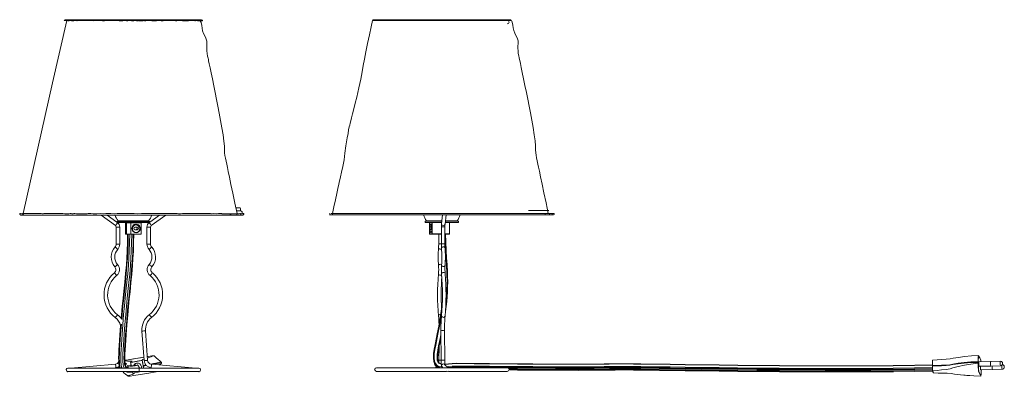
# Model space of a CAD drawing. Header units: millimetres. Extents: x -81 to 746, y -628 to 290.
# Tile 1 of 2: x -81 to 746, y -628 to -328. Entities that reach past the tile are written whole.
import ezdxf

# ---------------------------------------------------------------- set-up
doc = ezdxf.new("R2010")
doc.units = ezdxf.units.MM

msp = doc.modelspace()

# ---------------------------------------------------------------- linework, layer by layer
at = {"color": 7, "linetype": 'Continuous', "lineweight": 15}
for p, q in [((-43.14, -328), (-41.46, -328)), ((-37.04, -328), (-41.12, -328)), ((-36.91, -328), (71.63, -328)), ((215.66, -327.91), (215.85, -327.91)), ((216.6, -327.81), (216.36, -327.81)), ((216.95, -327.81), (219.53, -327.81)), ((219.87, -327.81), (330.1, -327.81)), ((330.13, -327.81), (330.96, -327.81)), ((330.42, -328.44), (330.52, -328.44)), ((104.18, -486.17), (100.5, -486.17)), ((-77.59, -492.2), (-80.28, -492.2)), ((103.21, -492.2), (-77.54, -492.2)), ((-12.94, -492.2), (-0.81, -501.06)), ((0.31, -498.17), (-7.85, -492.2)), ((36.36, -492.2), (28.25, -498.12)), ((29.32, -501.06), (41.45, -492.2)), ((104.25, -488.6), (101.08, -488.6)), ((106.17, -492.2), (103.56, -492.2)), ((182.02, -491.91), (179.16, -491.91)), ((359.67, -492.01), (181.11, -492.01)), ((274.22, -492.01), (273.32, -499.48)), ((276.3, -499.83), (277.24, -492.01)), ((363.57, -488.41), (346.45, -488.41)), ((359.71, -492.01), (363.33, -492.01)), ((365.66, -492.01), (363.66, -492.01)), ((366.02, -492.01), (367.15, -492.01)), ((366.87, -490.79), (366.82, -490.56)), ((-0.2, -502.28), (-0.2, -516.64)), ((0.25, -497.52), (0.25, -498.12)), ((0.25, -497.52), (28.25, -497.52)), ((0.41, -498.52), (28.25, -498.52)), ((0.96, -498.64), (0.79, -498.52)), ((2.8, -516.64), (2.8, -502.28)), ((7.75, -498.62), (7.75, -508.22)), ((20.92, -498.62), (7.75, -498.62)), ((8.46, -508.22), (8.46, -498.62)), ((12.25, -498.52), (12.19, -498.62)), ((12.19, -508.22), (12.19, -498.62)), ((17.47, -502.38), (15.65, -502.38)), ((15.65, -504.46), (17.47, -504.46)), ((20.82, -498.52), (20.92, -498.62)), ((20.92, -508.22), (20.92, -498.62)), ((25.7, -502.28), (25.7, -516.64)), ((27.71, -498.52), (27.55, -498.64)), ((28.25, -498.52), (28.25, -497.52)), ((28.7, -516.64), (28.7, -502.28)), ((259.57, -497.32), (259.57, -498.32)), ((259.57, -497.32), (273.53, -497.32)), ((259.57, -498.32), (273.46, -498.32)), ((263.38, -498.32), (263.27, -498.42)), ((263.27, -508.02), (263.27, -498.42)), ((273.45, -498.42), (263.27, -498.42)), ((264.05, -500.73), (263.81, -501.31)), ((264.59, -502.18), (264.13, -502.18)), ((264.13, -504.26), (264.59, -504.26)), ((264.29, -500.2), (264.19, -500.39)), ((264.49, -500.27), (264.25, -500.27)), ((264.5, -499.89), (264.29, -500.23)), ((265.53, -498.32), (265.45, -498.42)), ((265.45, -508.02), (265.45, -498.42)), ((273.21, -502.08), (273.21, -516.44)), ((276.21, -502.08), (273.21, -502.08)), ((273.32, -499.66), (273.32, -499.48)), ((276.21, -516.44), (276.21, -502.08)), ((276.54, -498.32), (287.57, -498.32)), ((276.6, -497.32), (287.57, -497.32)), ((280.07, -508.02), (280.07, -498.42)), ((287.57, -498.32), (287.57, -497.32)), ((7.75, -508.22), (20.92, -508.22)), ((20.82, -508.32), (7.85, -508.32)), ((12.25, -508.32), (12.19, -508.22)), ((16.54, -506.92), (16.56, -506.92)), ((18.06, -506.56), (18.09, -506.54)), ((20.82, -508.32), (20.92, -508.22)), ((263.27, -508.02), (273.21, -508.02)), ((263.38, -508.12), (263.27, -508.02)), ((273.21, -508.12), (263.38, -508.12)), ((264.18, -506.54), (264.32, -506.68)), ((264.36, -506.72), (264.43, -506.72)), ((264.43, -506.71), (264.51, -506.7)), ((264.73, -506.37), (264.74, -506.35)), ((265.53, -508.12), (265.45, -508.02)), ((270.94, -508.12), (270.94, -516.44)), ((273.18, -508.12), (273.21, -509.1)), ((279.97, -508.12), (276.21, -508.12)), ((276.21, -516.44), (270.94, -516.44)), ((278.29, -539.84), (278.27, -539.59)), ((278.29, -539.95), (278.29, -539.84)), ((273.33, -577.04), (273.33, -576.86)), ((21.45, -589.78), (23.23, -614.54)), ((26.22, -614.32), (24.44, -589.57)), ((272.84, -589.48), (272.83, -589.49)), ((272.83, -589.49), (272.99, -614.24)), ((275.99, -614.23), (275.83, -589.47)), ((271.23, -602.67), (271.16, -614.23)), ((23.03, -611.75), (8.22, -614.2)), ((30.82, -610.46), (26, -611.26)), ((30.82, -610.46), (30.82, -610.46)), ((726.61, -614.06), (724.78, -610.32)), ((-0.88, -617.56), (-38.33, -620.85)), ((-4.04, -620.85), (-0.62, -620.55)), ((2.08, -616.49), (2.2, -617.86)), ((7.82, -614.36), (7.16, -615.15)), ((7.26, -616.27), (7.23, -616.01)), ((8.65, -617.28), (8.55, -617.25)), ((9.08, -620.85), (9.46, -620.61)), ((11.91, -615.99), (11.91, -615.99)), ((12.32, -619.15), (12.26, -618.68)), ((19.47, -620.59), (18.12, -618.49)), ((21.74, -614.36), (21.74, -614.36)), ((22.61, -618.91), (22.61, -618.91)), ((29.13, -620.55), (32.54, -620.85)), ((66.84, -620.85), (29.39, -617.56)), ((37.69, -616.97), (37.69, -616.97)), ((328.57, -620.65), (218.57, -620.65)), ((269.24, -619.77), (268.36, -620.65)), ((272.99, -614.24), (272.99, -614.24)), ((273.82, -619.91), (274.55, -620.65)), ((275.95, -617.8), (275.86, -617.72)), ((278.79, -620.65), (275.95, -617.8)), ((685.99, -616.46), (685.98, -615.12)), ((685.99, -616.47), (686.01, -618.73)), ((686.06, -614.16), (686.07, -614.16)), ((686.11, -618.71), (686.11, -618.71)), ((724.33, -616.78), (724.33, -616.78)), ((734.96, -615.3), (724.96, -615.55)), ((724.97, -615.55), (724.96, -615.51)), ((725.05, -615.37), (725.09, -615.54)), ((725.05, -619.4), (735.06, -619.15)), ((725.06, -619.44), (725.07, -619.4)), ((743.07, -615.06), (734.99, -615.26)), ((735.09, -619.18), (743.16, -618.98)), ((-40.93, -624.09), (-38.2, -623.85)), ((69.25, -620.85), (-40.75, -620.85)), ((-40.47, -623.85), (69.25, -623.85)), ((9.65, -627.55), (9.68, -627.58)), ((13.24, -624.18), (13.44, -625.17)), ((13.44, -625.17), (13.44, -625.17)), ((66.7, -623.85), (69.44, -624.09)), ((218.57, -623.65), (277.59, -623.65)), ((279.21, -623.65), (328.57, -623.65)), ((686.17, -623.33), (686.18, -623.33)), ((686.96, -624.97), (686.97, -624.97)), ((726.49, -622.33), (736.49, -622.08)), ((726.49, -622.37), (726.5, -622.33)), ((736.52, -622.11), (744.6, -621.91))]:
    msp.add_line(p, q, dxfattribs=at)
at = {"color": 8, "linetype": 'Continuous', "lineweight": 15}
for p, q in [((2.8, -502.28), (-0.2, -502.28)), ((1.44, -497.13), (27.06, -497.13)), ((28.7, -502.28), (25.7, -502.28)), ((260.76, -496.93), (273.63, -496.93)), ((280.07, -498.42), (276.47, -498.42)), ((276.65, -496.93), (286.38, -496.93)), ((276.21, -508.02), (280.07, -508.02)), ((2.8, -516.64), (-0.2, -516.64)), ((28.7, -516.64), (25.7, -516.64)), ((8.22, -614.2), (8.22, -614.2)), ((18.57, -620.85), (19.47, -620.59)), ((22.78, -620.85), (22.56, -619.29)), ((22.67, -619.28), (22.89, -620.85)), ((13.33, -624.16), (13.51, -625.06))]:
    msp.add_line(p, q, dxfattribs=at)
at = {"color": 7, "linetype": 'Continuous', "lineweight": 15, "flags": 128}
for points in [[(-41.69, -328.63), (-53.58, -380.94), (-78.51, -490.97)], [(-41.9, -328.63), (-41.77, -328.63), (-41.73, -328.62)], [(22.9, -328), (22.76, -328.05), (22.65, -328.19), (22.56, -328.4), (22.51, -328.67)], [(72.38, -328.64), (72.41, -328.63), (72.18, -328.64), (71.74, -328.64), (70.61, -328.62), (70.31, -328.62), (70.32, -328.64), (70.52, -328.64), (70.21, -328.64), (69.44, -328.65), (68.27, -328.64), (67.55, -328.63), (66.99, -328.62), (66.58, -328.64), (66.42, -328.65), (65.93, -328.64), (65.14, -328.63), (64.08, -328.63), (62.66, -328.63), (61.37, -328.63), (60.51, -328.64), (59.94, -328.64), (59.25, -328.64), (58.42, -328.64), (57.14, -328.65), (55.58, -328.64), (54.14, -328.62), (52.3, -328.63), (50.72, -328.64), (49.81, -328.64), (48.71, -328.63), (46.28, -328.63), (43.62, -328.63), (41.38, -328.63), (39.33, -328.64), (37.55, -328.64), (35.53, -328.63), (33.65, -328.64), (31.76, -328.64), (29.87, -328.64), (27.16, -328.62), (25.93, -328.62), (24.87, -328.65), (24.2, -328.69), (23.49, -328.68)], [(101.51, -490.99), (99.66, -482.19), (97.86, -473.64), (96.32, -466.35), (95.05, -460.31), (94.03, -455.53), (93.31, -452.18), (92.73, -449.41), (92.18, -446.76), (91.67, -444.23), (91.25, -442.06), (90.94, -439.88), (90.86, -437.45), (90.76, -434.25), (90.43, -429.96), (89.75, -424.77), (88.75, -418.77), (87.65, -412.61), (86.49, -406.48), (85.36, -400.68), (84.21, -394.9), (83.04, -389.13), (81.86, -383.38), (80.68, -377.65), (79.61, -372.48), (78.73, -368.21), (78.03, -364.85), (77.52, -362.38), (77.31, -361.38), (77.06, -360.23), (76.62, -358.42), (76.3, -356.33), (76.15, -353.89), (76.03, -352.18), (76.02, -350.27), (76.15, -348.15), (76.05, -345.83), (75.27, -343.31), (74.31, -341.38), (73.29, -339.35), (72.5, -337.21), (72.05, -334.97), (71.71, -332.63), (71.19, -330.19), (70.5, -328.64)], [(70.56, -328.63), (70.55, -328.62), (70.95, -328.64), (71.8, -328.64), (72.26, -328.64)], [(70.55, -328.64), (70.67, -328.64), (70.86, -328.64)], [(215.44, -328.43), (214.29, -333.73), (212.81, -340.59), (211.22, -347.89), (209.74, -354.72), (208.44, -360.9), (207.42, -366.42), (206.55, -371.73), (205.38, -377.97), (203.87, -385.02), (202.01, -392.89), (200.76, -397.91), (199.52, -402.77), (198.47, -406.96), (197.58, -410.5), (196.99, -412.93), (196.5, -414.9), (196.14, -416.43), (195.75, -418.07), (195.25, -420.46), (194.71, -423.61), (194.12, -427.32), (192.88, -433.87), (191.96, -439.98), (191.38, -445.63), (190.4, -451.39), (189.22, -456.16), (188.3, -459.93), (188, -461.28), (187.56, -463.34), (186.97, -466.17), (186.19, -469.76), (185.22, -474.13), (184.06, -479.25), (182.77, -485.15), (181.65, -490.77)], [(328.79, -328.44), (329.17, -328.45), (329.87, -328.44)], [(330.12, -328.43), (330.12, -328.44), (330.56, -328.44)], [(363.1, -490.79), (361.25, -482), (359.45, -473.45), (357.91, -466.15), (356.64, -460.11), (355.62, -455.34), (354.9, -451.99), (354.32, -449.22), (353.77, -446.56), (353.26, -444.03), (352.84, -441.86), (352.53, -439.69), (352.45, -437.26), (352.35, -434.05), (352.01, -429.76), (351.34, -424.58), (350.34, -418.57), (349.24, -412.42), (348.08, -406.28), (346.95, -400.48), (345.8, -394.7), (344.63, -388.93), (343.45, -383.18), (342.27, -377.45), (341.2, -372.28), (340.31, -368.02), (339.62, -364.65), (339.11, -362.19), (338.9, -361.19), (338.65, -360.03), (338.21, -358.23), (337.89, -356.13), (337.74, -353.7), (337.62, -351.99), (337.61, -350.07), (337.73, -347.95), (337.64, -345.63), (336.86, -343.11), (335.9, -341.18), (334.88, -339.15), (334.09, -337.02), (333.63, -334.78), (333.3, -332.44), (332.78, -329.99), (332.09, -328.45)], [(104.29, -488.6), (104.3, -488.24), (104.31, -487.67)], [(-81.2, -490.98), (-81.25, -490.98), (-80.75, -490.99), (-79.86, -491), (-79.03, -491), (-78.59, -490.99)], [(101.5, -491.01), (102, -491.01), (103, -491.01), (103.86, -490.99), (104.18, -490.99), (104.18, -490.99)], [(104.25, -490.99), (104.84, -491), (105.79, -491), (106.71, -490.99), (107.14, -490.98), (107.13, -490.98)], [(180.92, -490.81), (180.8, -490.81), (180.23, -490.81), (180.22, -490.81), (180.85, -490.81), (181.49, -490.8), (181.57, -490.8)], [(181.44, -490.78), (181.44, -490.78), (181.68, -490.78)], [(20.05, -503.42), (19.88, -504.53), (19.38, -505.54), (18.61, -506.33), (17.64, -506.84), (16.56, -507.02), (15.48, -506.84), (14.5, -506.33), (13.73, -505.54), (13.24, -504.53), (13.07, -503.42), (13.24, -502.31), (13.73, -501.3), (14.5, -500.51), (15.48, -500), (16.56, -499.82), (17.64, -500), (18.61, -500.51), (19.38, -501.3), (19.88, -502.31), (20.05, -503.42)], [(19.93, -503.42), (19.74, -502.28), (19.21, -501.27), (18.39, -500.49), (17.37, -500.03), (16.25, -499.93), (15.17, -500.21), (14.23, -500.84), (13.55, -501.75), (13.18, -502.84), (13.18, -504), (13.55, -505.09), (14.23, -505.99), (15.17, -506.63), (16.25, -506.91), (17.37, -506.81), (18.39, -506.35), (19.21, -505.57), (19.74, -504.56), (19.93, -503.42)], [(263.99, -506.49), (263.84, -506.14), (263.65, -505.34), (263.53, -504.34), (263.48, -503.22), (263.53, -502.11), (263.65, -501.11), (263.84, -500.31), (264.09, -499.8), (264.36, -499.62), (264.63, -499.8), (264.87, -500.31), (265.06, -501.11), (265.19, -502.11), (265.23, -503.22), (265.23, -503.22)], [(263.81, -501.31), (263.9, -500.96), (264.1, -500.46), (264.34, -500.27), (264.58, -500.41), (264.79, -500.87), (264.82, -500.97)], [(265.23, -503.22), (265.19, -504.34), (265.06, -505.34), (264.87, -506.14), (264.63, -506.65), (264.36, -506.82), (264.09, -506.65), (264.03, -506.56)], [(265.03, -500.94), (264.83, -500.49), (264.48, -500.27), (264.38, -500.34)], [(9.42, -508.26), (9.29, -515.2), (9.06, -522.12), (8.76, -528.35), (8.37, -534.13), (7.77, -541.32), (7.06, -548.53), (6.26, -556.21), (5.64, -562.22), (4.99, -568.85), (4.31, -576.24), (4.05, -579.35)], [(14.62, -508.22), (14.49, -515.44), (14.25, -522.47), (13.94, -528.81), (13.56, -534.66), (12.95, -541.9), (12.25, -549.07), (11.46, -556.63), (10.85, -562.53), (10.21, -569.04), (9.54, -576.33), (8.85, -584.55), (8.23, -592.69), (7.6, -601.78), (7.39, -605.48), (7.22, -609.05), (7.14, -612.35), (7.19, -615.25), (7.2, -615.44)], [(264.09, -506.55), (264.36, -506.72), (264.68, -506.46), (264.73, -506.36)], [(276.68, -508.02), (276.89, -515), (277.22, -521.91), (277.6, -528.16), (277.96, -533.94), (278.26, -539.59)], [(3.57, -585.13), (2.99, -592.79), (2.36, -601.93), (2.14, -605.61), (1.98, -609.12), (1.9, -612.29), (1.94, -614.96), (2.05, -616.2)], [(271.26, -584.34), (269.8, -592.05), (267.92, -601.17), (267.2, -604.94), (266.67, -608.62), (266.47, -612.12), (266.79, -615.38), (267.77, -618.02), (269.52, -620.1), (270.44, -620.65)], [(272.87, -595.01), (272.68, -595.98), (271.39, -602.14), (270.71, -605.77), (270.22, -609.16), (270.04, -612.13), (270.26, -614.44), (270.55, -615.36), (270.93, -615.99), (271.43, -616.47), (272.49, -617.02), (273.09, -617.16)], [(30.82, -610.46), (30.36, -610.88), (29.17, -611.41), (27.29, -612.06), (26.09, -612.41)], [(37.48, -615.7), (37.32, -615.57), (36.72, -615.05), (34.89, -613.48), (33.85, -612.59), (32.74, -611.64), (31.63, -610.68)], [(724.69, -610.27), (718.74, -610.68), (713.11, -611.22), (707.93, -611.86), (703.35, -612.6), (700.82, -613.11), (697.5, -613.49), (693.69, -613.71), (689.88, -613.94), (686.07, -614.16)], [(724.31, -615.5), (724.32, -615.37), (724.36, -614.85), (724.46, -613.28), (724.51, -612.4), (724.58, -611.44), (724.64, -610.49)], [(724.74, -610.56), (724.68, -611.52), (724.62, -612.47), (724.56, -613.36), (724.45, -615.13), (724.42, -615.57)], [(724.79, -610.36), (724.78, -610.35), (724.76, -610.41), (724.74, -610.56)], [(726.62, -614.1), (725.77, -612.36), (725.28, -611.36), (724.79, -610.36)], [(2.03, -616.26), (2.04, -616.34), (2.05, -616.5)], [(8.22, -617.13), (8.1, -617.09), (7.6, -617.09)], [(8.22, -614.2), (7.84, -614.61), (8.23, -614.88), (9.38, -615.02), (11.24, -615.04), (12.75, -614.99), (13.29, -615.11), (12.83, -615.4), (12.37, -615.69), (11.91, -615.99)], [(9.93, -619.46), (9.86, -619.34), (9.47, -619.39)], [(9.47, -620.6), (9.99, -619.99), (9.99, -619.47)], [(11.91, -615.99), (12.11, -615.95), (12.89, -615.82), (16.04, -615.3), (18.89, -614.83), (19.84, -614.67), (21.74, -614.36)], [(11.91, -615.99), (12.02, -616.84), (12.26, -618.69)], [(21.65, -614.48), (19.85, -614.77), (16.83, -615.27), (12.02, -616.07)], [(22.51, -618.93), (22.46, -618.67), (22.2, -617.33), (22.07, -616.66), (21.81, -615.32), (21.65, -614.48)], [(23.14, -613.25), (22.93, -613.31), (21.94, -613.68), (21.87, -613.91), (21.8, -614.13), (21.74, -614.36)], [(21.74, -614.36), (21.74, -614.36), (21.92, -615.3), (22.17, -616.64), (22.3, -617.31), (22.56, -618.64), (22.61, -618.91)], [(29.29, -620.56), (28.44, -620.83), (28.4, -620.85)], [(37.69, -616.97), (36.74, -617.72), (35.88, -618.13)], [(36.95, -618.22), (37.45, -617.37), (37.69, -616.97), (37.69, -616.97), (37.69, -616.97)], [(272.99, -614.24), (273, -614.91), (273.03, -616.14), (273.1, -617.24), (273.19, -618.16), (273.32, -618.93), (273.43, -619.31), (273.62, -619.67), (273.82, -619.91)], [(276.14, -617.53), (276.51, -617.56), (279.31, -617.37), (282.19, -617.08), (286.27, -616.89), (290.41, -616.95), (295.26, -617.01), (300.81, -617.06), (306.97, -617.11), (313.66, -617.16), (325.07, -617.24), (337.3, -617.33), (350.15, -617.44), (369.19, -617.56), (388.58, -617.58), (392.93, -617.57), (397.27, -617.54), (401.59, -617.51), (405.88, -617.47), (410.14, -617.42), (414.38, -617.36), (419.1, -617.3), (421.97, -617.28), (425.44, -617.27), (429.66, -617.29), (434.79, -617.32), (440.98, -617.39), (448.23, -617.47), (456.46, -617.58), (465.58, -617.71), (478.22, -617.88), (491.99, -618.06), (506.75, -618.25), (522.34, -618.43), (538.6, -618.6), (557.35, -618.76), (576.52, -618.88), (595.9, -618.95), (615.27, -618.96), (634.4, -618.9), (653.08, -618.74), (671.1, -618.5), (686.01, -618.19)], [(685.97, -614.28), (685.97, -614.84), (685.98, -615.12)], [(686.11, -618.71), (686.07, -618.71), (686.05, -618.72), (686.03, -618.72), (686.01, -618.73), (686.01, -618.73), (686.01, -618.73)], [(686.01, -618.73), (686.01, -618.77), (686.02, -619.1)], [(686.02, -619.1), (686.03, -619.93), (686.08, -623.25)], [(724.31, -615.5), (718.39, -615.76), (712.82, -616.2), (707.72, -616.78), (703.24, -617.51), (700.78, -618.03), (697.5, -618.36), (693.7, -618.48), (689.9, -618.6), (686.11, -618.71)], [(724.3, -616.1), (718.39, -616.33), (712.81, -616.73), (707.72, -617.28), (703.24, -617.98), (700.78, -618.48), (697.5, -618.79), (693.7, -618.89), (689.91, -618.98), (686.11, -619.08)], [(686.11, -619.08), (686.13, -620.67), (686.15, -622.26), (686.17, -623.33)], [(724.33, -616.78), (718.43, -617.52), (712.86, -618.42), (707.76, -619.47), (703.28, -620.64), (700.81, -621.43), (697.53, -622.05), (693.75, -622.48), (689.96, -622.9), (686.18, -623.33)], [(724.43, -616.72), (724.42, -616.75), (724.42, -616.75), (724.39, -616.76), (724.37, -616.77), (724.33, -616.78)], [(724.79, -623.39), (724.75, -622.87), (724.69, -621.99), (724.58, -620.39), (724.52, -619.49), (724.36, -617.17), (724.33, -616.78), (724.33, -616.78)], [(724.43, -616.72), (724.46, -617.12), (724.62, -619.44), (724.69, -620.33), (724.8, -621.94), (724.86, -622.82), (724.9, -623.34)], [(725.19, -619.39), (725.16, -619.54), (725.1, -619.57), (725.03, -619.27), (724.97, -618.71), (724.93, -617.95), (724.9, -617.12), (724.91, -616.35), (724.94, -615.74), (724.98, -615.4), (725.05, -615.37), (725.05, -615.37)], [(726.62, -622.32), (726.59, -622.47), (726.53, -622.5), (726.46, -622.2), (726.4, -621.64), (726.36, -620.88), (726.34, -620.05), (726.34, -619.36)], [(726.75, -615.5), (726.71, -614.99), (726.68, -614.53)], [(745.01, -616.91), (745.01, -616.92), (745, -616.92), (745, -616.94), (745, -616.96), (745, -616.99), (745.01, -617.01), (745.01, -617.02), (745.01, -617.03), (745.01, -617.03), (745.01, -617.02), (745.01, -617), (745.01, -616.98), (745.01, -616.96), (745.01, -616.94), (745.01, -616.92), (745.01, -616.91)], [(746.44, -619.85), (746.44, -619.85), (746.44, -619.86), (746.44, -619.87), (746.44, -619.89), (746.44, -619.92), (746.44, -619.94), (746.44, -619.96), (746.44, -619.96), (746.44, -619.96), (746.44, -619.95), (746.45, -619.94), (746.45, -619.91), (746.45, -619.89), (746.44, -619.87), (746.44, -619.85), (746.44, -619.85)], [(-41.04, -623.78), (-40.99, -623.97), (-40.93, -624.09), (-40.89, -623.97), (-40.88, -623.78)], [(10.49, -627.8), (10, -627.59), (10.31, -627.24), (11.38, -626.76), (13.18, -626.15), (14.65, -625.71), (15.12, -625.44), (14.56, -625.35), (14, -625.26), (13.44, -625.17)], [(10.49, -627.8), (10.68, -627.77), (11.47, -627.64), (14.62, -627.12), (27.21, -625.04), (33.08, -624.06)], [(21.33, -623.86), (19.39, -624.18), (18.35, -624.36), (14.6, -624.98), (13.44, -625.17)], [(33.08, -624.06), (33.35, -623.98), (33.53, -623.85)], [(69.54, -623.82), (69.5, -623.97), (69.44, -624.09), (69.44, -624.09)], [(330.01, -622.49), (337.18, -622.55), (350.06, -622.66), (369.14, -622.77), (388.62, -622.8), (392.99, -622.78), (397.35, -622.76), (401.7, -622.73), (406.02, -622.69), (410.31, -622.64), (414.57, -622.57), (419.25, -622.51), (422.09, -622.49), (425.53, -622.49), (429.71, -622.5), (434.82, -622.54), (440.99, -622.6), (448.22, -622.69), (456.44, -622.8), (465.57, -622.92), (478.2, -623.09), (491.98, -623.28), (506.75, -623.46), (522.35, -623.65), (538.62, -623.81), (557.38, -623.97), (576.57, -624.1), (595.97, -624.17), (615.36, -624.18), (634.52, -624.11), (653.24, -623.96), (671.3, -623.71), (686.24, -623.4)], [(726.68, -627.61), (720.72, -627.39), (714.95, -627.05), (709.52, -626.57), (704.58, -625.96), (701.77, -625.52), (698.31, -625.25), (694.53, -625.16), (690.75, -625.07), (686.97, -624.97)], [(726.68, -627.61), (726.67, -627.58), (726.6, -627.45), (726.35, -626.92), (725.33, -624.84), (724.85, -623.87)], [(724.96, -623.77), (726.06, -626.03), (726.79, -627.51)], [(726.71, -627.58), (726.7, -627.62), (726.68, -627.61), (726.68, -627.61), (726.68, -627.61)], [(726.79, -627.51), (726.8, -627.52), (726.82, -627.46), (726.84, -627.31)], [(726.84, -627.31), (726.9, -626.35), (726.96, -625.38), (727.09, -623.46), (727.16, -622.31)]]:
    msp.add_lwpolyline(points, dxfattribs=at)
at = {"color": 8, "linetype": 'Continuous', "lineweight": 15, "flags": 128}
for points in [[(-37.67, -328.63), (-37.85, -328.62), (-38.71, -328.63), (-39.73, -328.64), (-40.71, -328.64), (-41.49, -328.63), (-41.82, -328.63), (-41.92, -328.63), (-41.9, -328.63)], [(22.51, -328.67), (21.88, -328.68), (21.21, -328.65), (21.02, -328.63), (20.86, -328.63), (20.66, -328.65), (20.22, -328.68), (19.67, -328.69), (19.16, -328.66), (18.83, -328.64), (18.48, -328.63), (17.96, -328.64), (16.93, -328.65), (15.84, -328.62), (15.32, -328.62), (14.58, -328.64), (12.81, -328.65), (11.9, -328.63), (10.96, -328.63), (9.71, -328.64), (8.5, -328.64), (7, -328.63), (5.39, -328.64), (3.88, -328.64), (2.36, -328.64), (0.74, -328.63), (-1.77, -328.63), (-4.19, -328.62), (-5.46, -328.62), (-6.88, -328.63), (-9.98, -328.65), (-11.55, -328.64), (-13.19, -328.63), (-14.77, -328.62), (-16.6, -328.63), (-18.98, -328.64), (-20.31, -328.63), (-21.58, -328.63), (-23.32, -328.63), (-24.61, -328.63), (-25.85, -328.63), (-27.34, -328.62), (-29.39, -328.63), (-31.28, -328.63), (-32.26, -328.63), (-32.93, -328.64), (-33.27, -328.64), (-33.74, -328.63), (-34.45, -328.63), (-35.83, -328.65), (-37.12, -328.64), (-37.52, -328.63), (-37.68, -328.64), (-37.65, -328.65)], [(215.63, -328.45), (215.44, -328.44), (215.46, -328.44)], [(216.13, -328.49), (215.73, -328.46), (215.6, -328.44), (215.58, -328.44), (215.71, -328.45)], [(330.84, -328.44), (330.86, -328.44), (330.54, -328.44), (329.45, -328.44), (328.76, -328.43), (328.27, -328.43), (328.06, -328.44), (328.04, -328.45), (328, -328.45), (327.65, -328.43), (326.8, -328.44), (325.62, -328.44), (324.52, -328.43), (323.78, -328.44), (323.5, -328.45), (323.12, -328.44), (322.37, -328.44), (320.37, -328.44), (319.17, -328.43), (318.06, -328.43), (317.01, -328.45), (316.07, -328.44), (315.3, -328.44), (313.81, -328.45), (312.28, -328.44), (310.78, -328.44), (309.63, -328.44), (308.67, -328.46), (307.7, -328.45), (306.9, -328.44), (304.96, -328.45), (302.86, -328.44), (301.61, -328.44), (300.56, -328.45), (299.44, -328.45), (298.46, -328.44), (296.91, -328.45), (294.82, -328.44), (292.75, -328.43), (291.14, -328.44), (289.6, -328.45), (287.61, -328.44), (285.36, -328.44), (283.08, -328.43), (280.8, -328.43), (278.45, -328.44), (276.18, -328.45), (274.71, -328.45), (273.13, -328.44), (271.61, -328.44), (270.09, -328.44), (266.6, -328.43), (264.72, -328.43), (262.82, -328.44), (258.98, -328.44), (257.09, -328.44), (255.7, -328.45), (254.49, -328.45), (253.71, -328.44), (252.79, -328.43), (250.97, -328.44), (248.93, -328.45), (246.92, -328.44), (245.74, -328.44), (244.69, -328.44), (243.44, -328.44), (242.04, -328.44), (240.32, -328.44), (238.4, -328.45), (236.81, -328.44), (235.91, -328.45), (235.21, -328.45), (234.51, -328.44), (233.52, -328.43), (231.28, -328.44), (228.87, -328.45), (227.73, -328.44), (226.76, -328.44), (225.56, -328.44), (224.69, -328.44), (223.8, -328.44), (222.39, -328.44), (220.79, -328.44), (219.46, -328.44), (219.08, -328.44), (219.09, -328.44)], [(-78.49, -490.98), (-78.48, -490.98), (-77.89, -490.99), (-76.98, -490.99), (-76.2, -490.99), (-75.57, -490.99), (-75.22, -490.99), (-75.03, -490.99), (-74.78, -490.98), (-74.24, -490.98), (-73.24, -490.98), (-72.06, -490.98), (-71.01, -490.99), (-70.19, -490.99), (-69.55, -490.99), (-68.83, -490.99), (-67.61, -490.98), (-65.98, -490.99), (-64.54, -490.99), (-63.25, -490.99), (-62.25, -491), (-61.58, -491), (-61.04, -490.99), (-60.25, -490.98), (-58.86, -490.98), (-56.54, -490.99), (-54.33, -490.99), (-52.25, -490.99), (-50.31, -490.99), (-48.72, -490.99), (-47.8, -490.99), (-46.71, -490.98), (-44.96, -490.99), (-43.23, -491.01), (-41.35, -491.02), (-40.06, -491.01), (-38.79, -490.99), (-38.01, -490.99), (-37.46, -491), (-36.86, -491.02), (-36.41, -491), (-35.81, -490.98), (-34.91, -490.99), (-33.6, -491), (-32.22, -491.02), (-29.4, -491.02), (-27.46, -491), (-26.43, -491), (-25.65, -491.02), (-24.44, -491.02), (-23.64, -490.99), (-22.73, -490.97), (-21.55, -490.98), (-19.39, -491), (-16.53, -491), (-13.68, -490.99), (-11.21, -491), (-8.85, -490.99), (-6.69, -490.98), (-4.71, -490.99), (-1.99, -491), (0.55, -490.99), (3.2, -490.99), (5.31, -490.99), (7.4, -490.99), (9.58, -490.98), (12.24, -490.98), (14.87, -490.99), (17.46, -491), (21.03, -490.99), (24.68, -490.99), (28.48, -490.99), (32.29, -490.97), (34.23, -490.97), (36.14, -490.98), (39.95, -490.99), (43.08, -490.99), (46.49, -490.99), (48.06, -490.99), (49.6, -490.99), (50.97, -490.99), (52.23, -491), (53.83, -491), (55.6, -490.99), (59.63, -490.99), (63.75, -490.99), (67.99, -490.99), (69.92, -490.99), (71.72, -490.99), (74.34, -490.99), (75.91, -490.99), (77.46, -490.98), (79.05, -490.98), (80.37, -491), (81.87, -490.99), (83.8, -491), (85.77, -490.99), (87.33, -490.99), (88.72, -490.99)], [(181.68, -490.78), (181.74, -490.78), (182.39, -490.78), (184.28, -490.79), (185.4, -490.79), (185.91, -490.8), (186.2, -490.79), (186.71, -490.79), (187.52, -490.8), (188.58, -490.8), (190.05, -490.8), (191.34, -490.79), (193.21, -490.79), (194.93, -490.79), (197.47, -490.8), (199.2, -490.8), (201.07, -490.8), (203.22, -490.8), (204.04, -490.8), (204.88, -490.79), (206.4, -490.79), (208.79, -490.8), (211.1, -490.8), (213.08, -490.8), (215.04, -490.8), (217.12, -490.8), (219.34, -490.8)], [(219.34, -490.8), (219.72, -490.79), (222.56, -490.8), (223.95, -490.81), (225.3, -490.8), (226.28, -490.79), (227.26, -490.8), (228.42, -490.82), (230.83, -490.84), (232.47, -490.81), (233.35, -490.8), (234.08, -490.81), (235.21, -490.83), (236.26, -490.81), (237.05, -490.79), (237.89, -490.78), (239.06, -490.81), (241.47, -490.83), (242.7, -490.82), (243.96, -490.81), (245.05, -490.81), (246.36, -490.82), (247.47, -490.82), (248.69, -490.8), (249.81, -490.8), (251.64, -490.8), (252.75, -490.8), (254.09, -490.8), (255.36, -490.81), (256.64, -490.79), (257.81, -490.78), (258.95, -490.79), (260.41, -490.81), (261.86, -490.81), (263.35, -490.8), (264.9, -490.8), (266.49, -490.8), (268.54, -490.8), (270.61, -490.8), (272.76, -490.8), (274.91, -490.8), (278.12, -490.79), (281.39, -490.79), (283.18, -490.79), (285.01, -490.79), (287.27, -490.79), (289.5, -490.8), (291.45, -490.8), (293.46, -490.8), (295.44, -490.8), (297.52, -490.8), (300.42, -490.79), (302.7, -490.79), (305.04, -490.8), (307.36, -490.81), (309.76, -490.81), (312.32, -490.8), (314.33, -490.8), (316.11, -490.79), (317.78, -490.79), (319.46, -490.79), (321.25, -490.8), (324.3, -490.8), (327.34, -490.8), (330.12, -490.79), (334.05, -490.79), (338.13, -490.8), (339.88, -490.8), (341.37, -490.8), (342.6, -490.8), (343.91, -490.79), (345.47, -490.8), (347.33, -490.8), (348.39, -490.79), (349.05, -490.79), (349.87, -490.79), (351.09, -490.79), (352.7, -490.79), (353.61, -490.8), (354.14, -490.8), (354.72, -490.79), (355.74, -490.81), (358.07, -490.82), (359.54, -490.8), (360.26, -490.78), (360.61, -490.79), (360.63, -490.8)], [(360.67, -490.8), (361.49, -490.8), (362.63, -490.8), (363.66, -490.79), (364.3, -490.79), (364.28, -490.79)], [(366.64, -490.8), (367.1, -490.81), (367.74, -490.8), (368.12, -490.79), (368.11, -490.79)], [(11.16, -508.32), (11.04, -515.37), (10.81, -522.35), (10.5, -528.64), (10.12, -534.43), (9.52, -541.6), (8.82, -548.72), (8.03, -556.24), (7.42, -562.14), (6.78, -568.65), (6.11, -575.95), (5.42, -584.18), (4.8, -592.33), (4.17, -601.45), (3.95, -605.2), (3.78, -608.87), (3.7, -612.32), (3.75, -615.52), (3.98, -618.06), (4.43, -620.03), (4.81, -620.85)], [(9.42, -508.21), (9.29, -515.31), (9.06, -522.25), (8.75, -528.51), (8.37, -534.27), (7.77, -541.42), (7.07, -548.54), (6.29, -556.09), (5.68, -562.01), (5.03, -568.55), (4.36, -575.87), (4.07, -579.37)], [(9.91, -508.32), (9.79, -515.34), (9.56, -522.3), (9.25, -528.57), (8.87, -534.34), (8.27, -541.49), (7.57, -548.59), (6.79, -556.11), (6.18, -562.01), (5.54, -568.54), (4.87, -575.84), (4.52, -579.98)], [(12.86, -508.32), (12.74, -515.41), (12.51, -522.42), (12.19, -528.74), (11.81, -534.56), (11.21, -541.76), (10.51, -548.89), (9.72, -556.42), (9.12, -562.31), (8.48, -568.82), (7.81, -576.1), (7.12, -584.32), (6.5, -592.46), (5.87, -601.56), (5.65, -605.3), (5.48, -608.93), (5.4, -612.34), (5.45, -615.44), (5.66, -617.84), (6.09, -619.66), (6.61, -620.73), (6.74, -620.85)], [(14.12, -508.22), (13.99, -515.44), (13.75, -522.47), (13.44, -528.81), (13.06, -534.65), (12.45, -541.87), (11.75, -549.02), (10.97, -556.55), (10.36, -562.44), (9.72, -568.94), (9.05, -576.21), (8.36, -584.42), (7.74, -592.55), (7.12, -601.64), (6.9, -605.37), (6.73, -608.98), (6.65, -612.35), (6.7, -615.38), (6.9, -617.68), (7.3, -619.39), (7.8, -620.38), (8.36, -620.79), (9.16, -620.73), (9.45, -620.59)], [(276.21, -509.04), (276.39, -515.14), (276.73, -522.14), (277.11, -528.46), (277.48, -534.32), (277.86, -541.6), (278.02, -548.87), (277.84, -556.55), (277.42, -562.55), (276.97, -566.87)], [(276.68, -508.12), (276.89, -515.1), (277.23, -522.09), (277.61, -528.4), (277.98, -534.25), (278.28, -539.94)], [(276.68, -508.12), (276.89, -515.07), (277.23, -522.04), (277.6, -528.33), (277.97, -534.16), (278.27, -539.84)], [(276.68, -508.12), (276.89, -515.03), (277.22, -521.97), (277.6, -528.23), (277.97, -534.03), (278.27, -539.7)], [(273.38, -520.6), (272.99, -520.78), (272.42, -520.85), (271.84, -520.78), (271.34, -520.56), (270.98, -520.23), (270.83, -519.84), (270.83, -519.72)], [(276.32, -519.72), (276.24, -519.45), (275.95, -519.12), (275.48, -518.9), (274.92, -518.82), (274.34, -518.9), (273.83, -519.12), (273.48, -519.45), (273.33, -519.84)], [(273.39, -533.8), (272.97, -533.62), (272.41, -533.54), (271.83, -533.62), (271.32, -533.83), (270.97, -534.15), (270.82, -534.53), (270.82, -534.65)], [(276.33, -534.65), (276.25, -534.91), (275.96, -535.24), (275.5, -535.45), (274.93, -535.53), (274.36, -535.45), (273.85, -535.24), (273.49, -534.91), (273.34, -534.53)], [(273.47, -542.42), (273.38, -542.5), (272.91, -542.75), (272.35, -542.84), (271.77, -542.75), (271.27, -542.5), (270.91, -542.13), (270.77, -541.68), (270.77, -541.52)], [(276.38, -541.53), (276.3, -541.24), (276, -540.87), (275.53, -540.62), (274.97, -540.53), (274.39, -540.62), (273.89, -540.87), (273.54, -541.24), (273.39, -541.68)], [(274, -565.99), (273.74, -568.46), (272.73, -575.75), (271.36, -583.99), (269.81, -592.14), (267.93, -601.25), (267.22, -605.01), (266.69, -608.67), (266.49, -612.13), (266.81, -615.33), (267.76, -617.86), (269.45, -619.83), (270.88, -620.65)], [(273.99, -566.32), (273.75, -568.62), (272.74, -575.9), (271.37, -584.12), (269.83, -592.27), (267.95, -601.37), (267.24, -605.1), (266.72, -608.74), (266.52, -612.14), (266.82, -615.25), (267.74, -617.65), (269.35, -619.46), (271.37, -620.54), (271.83, -620.65)], [(273.98, -566.57), (273.75, -568.74), (272.75, -576.01), (271.38, -584.23), (269.84, -592.36), (267.96, -601.45), (267.26, -605.17), (266.74, -608.78), (266.54, -612.15), (266.84, -615.19), (267.72, -617.49), (269.28, -619.19), (271.24, -620.18), (273.36, -620.6), (274.48, -620.57)], [(273.66, -573.14), (273.25, -576.13), (271.88, -584.35), (270.33, -592.49), (268.46, -601.58), (267.75, -605.29), (267.24, -608.86), (267.05, -612.15), (267.33, -615.06), (268.14, -617.17), (269.56, -618.7), (271.36, -619.59), (273.38, -619.95), (273.84, -619.93)], [(276.31, -577.2), (276.23, -577.49), (275.93, -577.88), (275.47, -578.14), (274.9, -578.23), (274.32, -578.14), (273.82, -577.88), (273.47, -577.49), (273.33, -577.04)], [(3.66, -584.23), (3.04, -592.3), (2.41, -601.43), (2.19, -605.19), (2.03, -608.85), (1.94, -612.31), (1.99, -615.5), (2.08, -616.49)], [(4.19, -583.98), (4.18, -584.08), (3.55, -592.24), (2.93, -601.37), (2.7, -605.13), (2.54, -608.82), (2.45, -612.31), (2.5, -615.58), (2.74, -618.21), (3.21, -620.29), (3.46, -620.85)], [(272.85, -592.58), (272.19, -595.91), (270.91, -602.08), (270.22, -605.71), (269.73, -609.13), (269.55, -612.14), (269.77, -614.52), (270.09, -615.51), (270.52, -616.22), (271.09, -616.75), (272.26, -617.33), (273.12, -617.5)], [(23.03, -611.75), (20.4, -612.19), (14.31, -613.19), (8.22, -614.2)], [(30.82, -610.46), (30.63, -610.49), (29.84, -610.62), (26.69, -611.14), (26, -611.26)], [(724.64, -610.49), (724.65, -610.32), (724.67, -610.25), (724.68, -610.25)], [(7.2, -615.44), (7.37, -617.36), (7.72, -618.89), (8.16, -619.78), (8.65, -620.15), (9.32, -620.04), (9.73, -619.83), (9.97, -619.53), (9.93, -619.46)], [(7.23, -615.94), (7.28, -616.41), (7.38, -616.95), (7.58, -617.52), (7.79, -617.84), (8.01, -617.91), (8.4, -617.72), (8.63, -617.43), (8.55, -617.3)], [(12.02, -616.07), (12.23, -617.75), (12.3, -618.28), (12.42, -619.15)], [(276.15, -617.71), (276.41, -617.72), (279.24, -617.53), (282.17, -617.24), (286.33, -617.04), (290.48, -617.1), (295.32, -617.16), (300.86, -617.21), (307.02, -617.26), (313.7, -617.31), (325.1, -617.39), (337.33, -617.48), (350.18, -617.59), (369.2, -617.71), (388.57, -617.73), (392.92, -617.72), (397.25, -617.69), (401.57, -617.66), (405.85, -617.62), (410.11, -617.57), (414.33, -617.51), (419.05, -617.45), (421.93, -617.43), (425.41, -617.42), (429.63, -617.44), (434.76, -617.47), (440.95, -617.54), (448.2, -617.62), (456.43, -617.73), (465.56, -617.86), (478.19, -618.03), (491.96, -618.21), (506.72, -618.4), (522.31, -618.58), (538.57, -618.75), (557.32, -618.91), (576.49, -619.03), (595.87, -619.1), (615.23, -619.11), (634.36, -619.05), (653.04, -618.89), (671.05, -618.65), (686.01, -618.34)], [(277.87, -619.73), (279.29, -619.64), (282.31, -619.34), (286.46, -619.14), (290.58, -619.2), (295.42, -619.26), (300.95, -619.32), (307.09, -619.36), (313.77, -619.41), (325.16, -619.49), (337.38, -619.59), (350.21, -619.69), (369.21, -619.81), (388.56, -619.83), (392.9, -619.82), (397.23, -619.8), (401.53, -619.76), (405.81, -619.72), (410.06, -619.67), (414.27, -619.61), (418.98, -619.55), (421.86, -619.53), (425.33, -619.53), (429.55, -619.54), (434.68, -619.58), (440.87, -619.64), (448.12, -619.73), (456.35, -619.83), (465.48, -619.96), (478.11, -620.13), (491.89, -620.31), (506.65, -620.5), (522.24, -620.68), (538.5, -620.85), (557.25, -621.01), (576.42, -621.13), (595.8, -621.2), (615.16, -621.21), (634.3, -621.15), (652.98, -621), (670.99, -620.75), (686.04, -620.44)], [(278.52, -620.38), (279.37, -620.32), (282.38, -620.03), (286.44, -619.83), (290.56, -619.89), (295.4, -619.95), (300.93, -620.01), (307.08, -620.05), (313.76, -620.1), (325.15, -620.18), (337.36, -620.28), (350.2, -620.38), (369.2, -620.5), (388.56, -620.52), (392.91, -620.51), (397.23, -620.49), (401.54, -620.46), (405.82, -620.41), (410.07, -620.36), (414.3, -620.3), (419, -620.24), (421.87, -620.22), (425.34, -620.22), (429.56, -620.23), (434.68, -620.27), (440.87, -620.33), (448.12, -620.42), (456.35, -620.52), (465.48, -620.65), (478.11, -620.82), (491.88, -621.01), (506.65, -621.19), (522.24, -621.37), (538.5, -621.54), (557.25, -621.7), (576.42, -621.82), (595.81, -621.9), (615.17, -621.9), (634.31, -621.84), (653, -621.69), (671.02, -621.44), (686.05, -621.13)], [(13.51, -625.06), (14.58, -624.88), (18.33, -624.26), (19.37, -624.09), (20.81, -623.85)], [(329.33, -620.89), (337.31, -620.95), (350.16, -621.06), (369.18, -621.18), (388.58, -621.2), (392.93, -621.19), (397.27, -621.16), (401.59, -621.13), (405.88, -621.09), (410.14, -621.04), (414.38, -620.98), (419.07, -620.92), (421.94, -620.9), (425.39, -620.89), (429.6, -620.91), (434.72, -620.94), (440.91, -621.01), (448.15, -621.09), (456.38, -621.2), (465.5, -621.32), (478.14, -621.5), (491.91, -621.68), (506.68, -621.87), (522.27, -622.05), (538.53, -622.22), (557.29, -622.38), (576.47, -622.5), (595.85, -622.57), (615.23, -622.58), (634.37, -622.52), (653.07, -622.36), (671.1, -622.12), (686.06, -621.81)], [(330.01, -621.82), (337.24, -621.87), (350.1, -621.98), (369.16, -622.1), (388.6, -622.12), (392.96, -622.11), (397.32, -622.08), (401.65, -622.05), (405.96, -622.01), (410.24, -621.96), (414.49, -621.9), (419.17, -621.84), (422.03, -621.82), (425.47, -621.81), (429.67, -621.83), (434.78, -621.86), (440.95, -621.93), (448.19, -622.01), (456.41, -622.12), (465.54, -622.24), (478.17, -622.42), (491.95, -622.6), (506.72, -622.79), (522.31, -622.97), (538.58, -623.14), (557.34, -623.3), (576.53, -623.42), (595.92, -623.49), (615.3, -623.5), (634.46, -623.43), (653.17, -623.28), (671.21, -623.04), (686.07, -622.73)]]:
    msp.add_lwpolyline(points, dxfattribs=at)
at = {"color": 7, "linetype": 'Continuous', "lineweight": 15}
for centre, radius, start, end in [((-43.19, -328.8), 0.8, 90, 166.56029), ((-42.79, -278.84), 49.79, 268.68701, 271.24306), ((-37.54, -328.37), 0.3, 248.03695, 295.93086), ((22.97, -331.07), 2.45, 77.67699, 100.72094), ((22.8, -328.68), 0.686, 0.02073, 82.21743), ((69.77, -328.8), 0.8, 12.44056, 89.99997), ((71.63, -328.8), 0.8, 12.32563, 90.00017), ((216.22, -328.61), 0.799, 89.7166, 167.88175), ((216.44, -328.56), 0.757, 92.5632, 171.11114), ((216.92, -328.65), 0.844, 88.46869, 164.89283), ((217.08, -328.45), 0.661, 101.60928, 182.78998), ((219.86, -328.61), 0.8, 90.00194, 167.99602), ((328.57, -329.91), 1.5, 270, 90), ((330.1, -328.61), 0.8, 12.32268, 89.99936), ((330.96, -328.61), 0.8, 12.62397, 90.00004), ((99.91, -487.3), 4.42, 355.17009, 14.78351), ((-80.3, -491.2), 1, 167.13514, 270.09448), ((-77.59, -491.2), 1, 167.21863, 270.01659), ((14.16, -487.37), 16.03, 197.72766, 217.4917), ((14.35, -487.37), 16.03, 322.5083, 342.33825), ((95.31, -491.2), 1, 269.88923, 10.6286), ((100.53, -491.2), 1, 269.83545, 11.53201), ((103.23, -491.2), 1, 269.95906, 11.69104), ((104.25, -490.1), 1.5, 322.45061, 90), ((106.2, -491.2), 1, 269.90506, 12.65979), ((106.24, -491.2), 1, 269.93351, 12.65881), ((180.21, -491.01), 1, 167.15198, 270.07052), ((182.4, -491.01), 1, 167.08586, 270.0126), ((273.48, -487.18), 16.03, 197.34539, 217.4917), ((273.67, -487.18), 16.03, 322.5083, 342.70762), ((359.69, -491), 1, 269.8489, 11.51259), ((363.36, -491.01), 1, 269.99981, 12.23869), ((365.67, -491), 1, 269.82326, 12.46395), ((367.59, -528.88), 38.09, 89.21806, 91.10571), ((367.15, -491.01), 1, 269.93072, 12.67071), ((-1.7, -502.27), 1.5, 359.94509, 53.75332), ((-1.7, -502.27), 4.5, 359.9811, 53.81352), ((2.24, -496.52), 1, 217.4917, 270), ((7.85, -498.62), 0.1, 90, 180), ((8.55, -498.61), 0.0951, 93.45614, 183.08226), ((16.62, -503.42), 3.51, 141.11392, 251.50268), ((16.74, -503.74), 3.26, 136.79894, 247.59225), ((16.56, -503.28), 2.82, 48.76758, 140.86427), ((15.67, -503.42), 1.04, 91.39705, 268.60295), ((16.4, -503.42), 1.04, 271.39705, 88.60295), ((16.58, -503.2), 3.26, 333.90795, 92.30957), ((17.44, -503.42), 1.04, 271.39705, 88.60295), ((16.41, -503.74), 3.27, 301.08729, 52.0611), ((30.21, -502.27), 4.5, 126.18266, 180.02272), ((26.27, -496.52), 1, 270, 322.5083), ((30.21, -502.27), 1.5, 126.22736, 180.07424), ((261.56, -496.32), 1, 217.4917, 270), ((272.56, -503.47), 9.02, 166.16798, 200.01638), ((265.75, -503.22), 1.93, 147.36819, 212.63181), ((265.12, -500.8), 1.27, 121.7179, 177.55191), ((262.96, -503.22), 1.93, 327.36819, 32.63181), ((255.58, -503.52), 9.59, 342.85981, 15.42571), ((256.99, -503.47), 8.23, 359.06722, 17.73271), ((297.29, -501.87), 24.08, 174.30094, 180.50425), ((297.08, -501.86), 20.87, 174.44318, 180.62014), ((279.97, -498.42), 0.1, 360, 90), ((285.59, -496.32), 1, 270, 322.5083), ((7.85, -508.22), 0.1, 180, 270), ((8.55, -508.22), 0.0951, 176.91774, 266.54386), ((16.56, -503.61), 3.31, 251.4418, 296.98598), ((267.26, -505.07), 3.49, 181.5447, 205.04957), ((279.97, -508.02), 0.1, 270, 0), ((8.08, -527.47), 12.5, 137.40225, 221.26987), ((8.08, -527.47), 9.5, 137.41107, 221.2623), ((-3.71, -516.64), 3.51, 317.41619, 0.0165), ((-3.71, -516.64), 6.51, 317.39343, 0.01354), ((32.22, -516.64), 6.51, 179.98815, 222.60487), ((20.43, -527.47), 9.5, 318.73789, 42.58874), ((32.21, -516.64), 3.51, 179.96963, 222.59769), ((20.43, -527.47), 12.5, 318.73018, 42.59771), ((376.59, -527.29), 106.03, 175.90337, 183.97913), ((228.35, -516.64), 42.59, 355.85877, 0.2646), ((318.72, -516.64), 45.51, 179.74998, 184.17614), ((170.48, -527.29), 103.11, 356.03605, 4.07847), ((319.07, -516.63), 42.86, 179.74937, 184.12726), ((170.66, -527.29), 105.93, 356.01723, 4.10027), ((-3.96, -538.03), 3.51, 309.92967, 41.27326), ((-3.96, -538.03), 6.51, 309.90406, 41.27626), ((32.46, -538.03), 6.51, 138.72394, 230.09574), ((32.46, -538.03), 3.51, 138.72267, 230.07439), ((226.77, -537.8), 44.16, 355.16292, 4.09739), ((320.16, -537.8), 46.94, 175.86686, 184.93465), ((321.02, -537.8), 44.8, 175.96583, 184.77386), ((13.8, -559.27), 24.17, 129.9032, 232.43099), ((13.8, -559.27), 21.17, 129.91111, 232.42163), ((14.71, -559.27), 21.17, 307.57808, 50.08918), ((14.71, -559.27), 24.17, 307.56954, 50.09627), ((473.12, -559), 203.1, 175.06446, 185.14242), ((493.6, -559.2), 220.56, 176.01249, 183.07575), ((73.78, -559), 200.35, 354.88462, 4.9143), ((74.08, -559), 203.05, 354.85639, 4.93673), ((116.74, -548.81), 161.78, 351.29056, 3.14213), ((92.43, -547.47), 182.49, 349.70621, 354.25515), ((-8.29, -588.23), 12.26, 14.63776, 53.11715), ((-7.51, -587.23), 14, 34.30274, 53.09999), ((37.3, -588.64), 15.89, 127.55776, 184.13729), ((37.3, -588.64), 12.89, 127.56143, 184.14908), ((186.08, -585.84), 85.19, 1.01163, 5.8198), ((390.95, -587.82), 118.13, 174.67829, 180.80964), ((387.95, -587.7), 112.13, 174.62964, 180.90571), ((30.98, -611.44), 0.998, 49.79615, 99.33841), ((724.65, -610.58), 0.0972, 13.4653, 96.39689), ((724.68, -610.36), 0.109, 25.48473, 93.06199), ((724.7, -610.36), 0.097, 0.66826, 26.03248), ((-1.08, -614.3), 3.26, 273.37176, 339.82619), ((-1.09, -614.5), 6.06, 274.47308, 306.52943), ((14.83, -615.97), 12.79, 182.38225, 202.39532), ((8.34, -615.01), 0.812, 98.10012, 131.6234), ((12.66, -604.85), 14.3, 259.59339, 289.47784), ((12.49, -615.39), 0.827, 225.94759, 235.26002), ((17.64, -620.11), 3.49, 347.799, 161.56824), ((18.4, -619.85), 3.49, 114.62734, 164.24147), ((17.7, -618.76), 0.498, 32.6405, 122.76407), ((19.05, -620.86), 0.502, 1.7218, 32.73608), ((22.83, -615.26), 1.42, 140.49998, 146.36779), ((21.99, -615.76), 3.21, 279.21813, 281.14195), ((-77.98, -633.51), 101.54, 8.05104, 8.26004), ((22.25, -616.94), 2.37, 277.45087, 280.04913), ((25.74, -625.67), 7.46, 97.26356, 114.80881), ((-100.06, -636.66), 123.95, 8.06303, 8.23548), ((29.7, -614.08), 6.49, 184.03124, 264.91909), ((29.71, -614.08), 3.49, 183.98412, 264.845), ((12.19, -517.1), 101.79, 279.48928, 284.38116), ((36.82, -616.46), 1.01, 9.53208, 49.26497), ((36.81, -616.46), 1.01, 329.61151, 9.5495), ((218.57, -622.15), 1.5, 90, 270), ((233.5, -614.21), 37.66, 357.02468, 359.97647), ((306.49, -614.46), 30.5, 179.56037, 186.76318), ((328.57, -622.15), 1.5, 270, 90), ((686.07, -614.27), 0.104, 99.0324, 187.97646), ((236.83, -620.47), 449.28, 0.22351, 0.80367), ((789.87, -617.61), 103.77, 180.60988, 180.81381), ((733.01, -615.96), 8.7, 177.00632, 180.93016), ((724.33, -616.3), 0.208, 67.65613, 97.60249), ((735.04, -615.96), 10.74, 180.72771, 184.36553), ((724.32, -615.6), 0.0973, 13.78806, 96.75549), ((732.54, -615.99), 8.13, 177.05638, 180.83646), ((735.49, -615.99), 11.08, 180.64704, 183.82344), ((726.53, -614.1), 0.0969, 0.66346, 26.03269), ((724.7, -614.58), 1.98, 1.64312, 14.03078), ((743.93, -617), 9.1, 168.99512, 193.85773), ((745.68, -620), 9.4, 174.82961, 192.99739), ((743.22, -616.83), 1.75, 23.75972, 95.06553), ((743.15, -617.09), 1.87, 270.36147, 2.72206), ((744.65, -619.76), 1.75, 23.75972, 95.06553), ((744.59, -620.02), 1.87, 270.36147, 2.72206), ((743.12, -616.96), 1.89, 358.82534, 26.24261), ((744.56, -619.89), 1.89, 358.82534, 26.24261), ((-40.75, -622.35), 1.5, 90, 259.07919), ((23.4, -606.74), 24.92, 223.35561, 237.58374), ((10.99, -610.56), 13.81, 254.12635, 285.87365), ((10.33, -626.82), 0.995, 229.81165, 279.35754), ((10.33, -626.82), 0.897, 229.85334, 279.33218), ((14.4, -625.7), 1.1, 144.12702, 151.05706), ((69.25, -622.35), 1.5, 270, 90), ((268.75, -622.4), 1.49, 237.0585, 302.9415), ((278.4, -622.4), 1.49, 232.84051, 307.15949), ((812.94, -562.74), 140.55, 205.49874, 206.22821), ((686.16, -623.25), 0.0809, 180.16313, 277.02326), ((763.76, -587.41), 85.49, 204.84229, 206.06148), ((686.97, -624.86), 0.117, 182.07742, 263.00598), ((728.04, -441.09), 186.41, 265.19191, 266.7455), ((724.8, -623.29), 0.106, 259.94262, 331.62568), ((726.82, -623.36), 2.03, 181.08905, 194.59791), ((724.86, -623.77), 0.101, 267.85933, 0.20488), ((726.85, -623.29), 1.95, 181.45738, 194.1204), ((726.68, -627.51), 0.101, 267.88618, 0.25845)]:
    msp.add_arc(centre, radius, start, end, dxfattribs=at)
at = {"color": 8, "linetype": 'Continuous', "lineweight": 15}
for centre, radius, start, end in [((215.95, -330.26), 1.83, 75.03935, 84.79196), ((217.05, -292.97), 35.52, 268.98187, 273.2903), ((331.01, -315.02), 13.43, 267.3525, 273.0628), ((91.17, -922.89), 431.9, 89.32224, 90.3249), ((98.81, -353.82), 137.2, 268.94757, 271.11428), ((365.11, -428.7), 62.11, 269.17379, 271.39363), ((-5.75, -495.59), 7.37, 312.09768, 335.58796), ((24.95, -501.85), 4.13, 28.95289, 51.01155), ((24.83, -503.02), 4.89, 23.54663, 40.30728), ((274.83, -499.38), 1.54, 190.47376, 342.69183), ((-5.86, -526.38), 8.76, 37.51522, 57.23789), ((24.89, -516.71), 5.02, 300.29071, 318.61361), ((25.1, -515.65), 5.65, 309.06315, 323.37634), ((-6.04, -528.07), 8.99, 301.68133, 320.9016), ((25.05, -538.24), 5.16, 42.87588, 60.71405), ((25.29, -539.29), 5.77, 38.21459, 52.18466), ((-6.57, -546.75), 7.74, 28.69178, 51.03439), ((25.71, -539.49), 4.38, 306.06762, 326.96404), ((25.7, -538.35), 5.1, 316.16739, 332.18443), ((-5.84, -572.76), 7.49, 310.93691, 334.02657), ((25.02, -579.37), 4.22, 30.45005, 52.09005), ((24.95, -580.52), 4.96, 25.09111, 41.61371), ((272.3, -577.28), 1.46, 74.60267, 177.18586), ((19.04, -541.01), 48.83, 272.82499, 274.73794), ((19.86, -540.1), 49.69, 273.71202, 275.29163), ((274.36, -598.25), 8.9, 80.49773, 99.87232), ((-6.5, -619.56), 5.96, 350.45231, 19.58563), ((3.17, -632.07), 11.85, 92.03686, 106.83515), ((34.09, -908.73), 290.87, 96.22322, 96.3128), ((3.67, -634.69), 15.42, 67.75394, 75.65561), ((13.37, -605.14), 14.16, 251.85878, 289.56349), ((15.43, -604.98), 16.54, 249.36112, 253.66283), ((26.97, -631.82), 13.26, 97.75993, 108.92318), ((20.83, -565.81), 48.79, 272.82399, 274.73863), ((21.64, -564.89), 49.65, 273.71158, 275.29239), ((26.32, -619.28), 3.08, 335.81707, 4.30132), ((25.06, -618.3), 4.4, 350.17231, 9.74653), ((8.95, -488.51), 131, 279.59532, 282.72963), ((218.79, -622.15), 1.5, 90.17549, 269.82451), ((272.48, -607.85), 6.51, 258.24837, 274.51696), ((274.52, -623.01), 8.91, 80.51301, 99.8644), ((274.89, -618.86), 1.5, 49.72407, 179.6895), ((274.87, -618.87), 1.48, 179.49032, 224.84757), ((686.09, -619.24), 0.162, 82.85239, 116.08488), ((752, -616.8), 9.1, 168.99163, 193.85916), ((756.67, -619.54), 12.3, 174.75972, 191.12725), ((249.51, -576.59), 241.01, 191.38618, 191.62712), ((12.16, -622.35), 7.04, 347.69791, 12.30209)]:
    msp.add_arc(centre, radius, start, end, dxfattribs=at)

doc.saveas('drawing.dxf')
